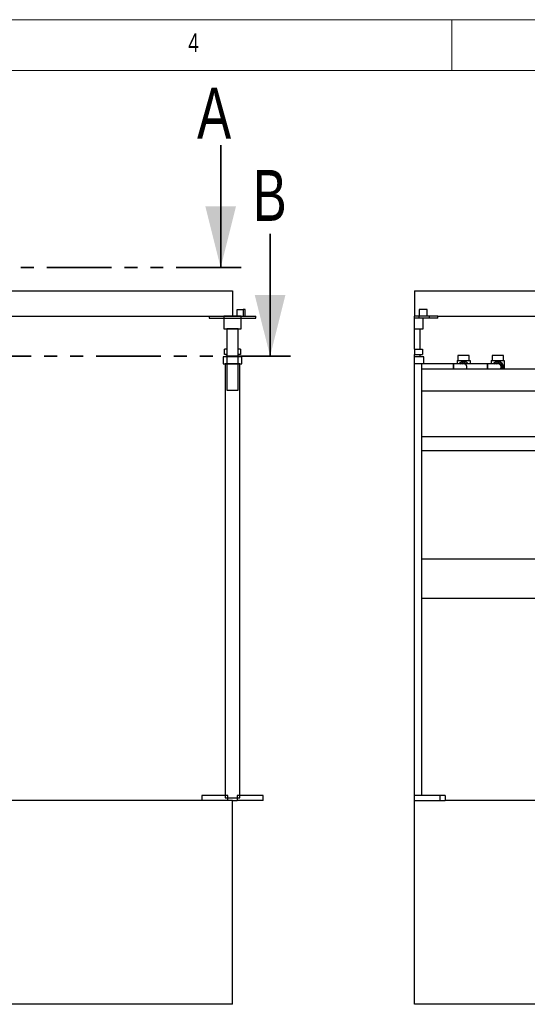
# Model space of a CAD drawing. Header units: millimetres. Extents: x 5 to 589, y 5 to 415.
# Tile 11 of 67: x 155 to 204, y 318 to 415. Entities that reach past the tile are written whole.
import ezdxf

# ---------------------------------------------------------------- set-up
doc = ezdxf.new("R2010")
doc.units = ezdxf.units.MM
doc.linetypes.add('PHANTOM', pattern=[12.7, 6.35, -1.27, 1.27, -1.27, 1.27, -1.27])
doc.layers.add('NOTES', color=6, linetype='Continuous')
doc.layers.add('TRAIT-FORT', color=4, linetype='Continuous', lineweight=25)
doc.styles.add('SLDTEXTSTYLE0', font='TXT', dxfattribs={"width": 0.75})

msp = doc.modelspace()

# ---------------------------------------------------------------- linework, layer by layer
at = {"color": 7, "linetype": 'Continuous', "lineweight": 18}
for p, q in [((589, 415), (5, 415)), ((197, 415), (197, 410)), ((584, 410), (10, 410))]:
    msp.add_line(p, q, dxfattribs=at)
at = {"color": 7, "linetype": 'Continuous', "lineweight": 35}
for p, q in [((174.343, 402.683), (174.343, 390.683)), ((179.186, 393.99), (179.186, 381.99))]:
    msp.add_line(p, q, dxfattribs=at)
at = {"color": 7, "linetype": 'PHANTOM', "lineweight": 35}
for p, q in [((176.343, 390.683), (22.416, 390.683)), ((181.186, 381.99), (17.502, 381.99))]:
    msp.add_line(p, q, dxfattribs=at)
at = {"color": 7, "linetype": 'Continuous', "lineweight": 35}
for points in [[(174.343, 390.683), (175.843, 396.683), (172.843, 396.683)], [(179.186, 381.99), (180.686, 387.99), (177.686, 387.99)]]:
    msp.add_solid(points, dxfattribs=at)
at = {"layer": 'TRAIT-FORT', "color": 4, "linetype": 'Continuous', "lineweight": 25}
for p, q in [((145.5, 388.412), (175.5, 388.412)), ((175.5, 388.412), (175.5, 385.912)), ((193.329, 388.412), (193.329, 385.912)), ((193.329, 388.412), (223.329, 388.412)), ((175.958, 385.912), (175.958, 386.562)), ((175.958, 386.562), (176.552, 386.562)), ((176.702, 386.562), (176.552, 386.562)), ((176.552, 386.562), (176.552, 385.912)), ((176.702, 386.562), (176.702, 385.912)), ((176.733, 386.562), (176.702, 386.562)), ((176.733, 385.912), (176.733, 386.562)), ((193.786, 386.562), (193.786, 385.912)), ((194.561, 386.562), (193.786, 386.562)), ((194.561, 385.912), (194.561, 386.562)), ((145.5, 385.912), (175.5, 385.912)), ((173.218, 385.912), (173.218, 385.712)), ((173.218, 385.912), (177.783, 385.912)), ((173.218, 385.712), (177.783, 385.712)), ((174.65, 385.912), (174.65, 384.662)), ((176.35, 385.912), (174.65, 385.912)), ((176.35, 384.662), (176.35, 385.912)), ((177.783, 385.712), (177.783, 385.912)), ((193.786, 385.912), (193.329, 385.912)), ((193.329, 385.712), (193.329, 385.912)), ((193.329, 384.662), (193.329, 385.712)), ((193.786, 385.712), (193.329, 385.712)), ((193.786, 385.712), (193.786, 385.912)), ((194.811, 385.912), (193.786, 385.912)), ((194.811, 385.712), (193.786, 385.712)), ((194.179, 384.662), (194.179, 385.712)), ((194.811, 385.712), (194.811, 385.912)), ((195.611, 385.912), (194.811, 385.912)), ((195.611, 385.712), (194.811, 385.712)), ((195.611, 385.712), (195.611, 385.912)), ((195.611, 385.912), (221.046, 385.912)), ((174.65, 384.662), (176.35, 384.662)), ((174.95, 384.662), (174.95, 378.662)), ((176.05, 384.662), (174.95, 384.662)), ((176.05, 378.662), (176.05, 384.662)), ((193.329, 382.667), (193.329, 384.662)), ((193.329, 384.662), (194.179, 384.662)), ((193.879, 382.667), (193.879, 384.662)), ((174.713, 382.167), (174.713, 382.667)), ((174.95, 382.667), (174.713, 382.667)), ((174.95, 382.667), (174.95, 382.167)), ((176.05, 382.167), (176.05, 382.667)), ((176.288, 382.667), (176.05, 382.667)), ((176.288, 382.667), (176.288, 382.167)), ((193.329, 382.667), (193.329, 382.167)), ((193.329, 382.667), (194.116, 382.667)), ((194.116, 382.667), (194.116, 382.167)), ((174.575, 381.917), (174.575, 381.242)), ((176.425, 381.917), (174.575, 381.917)), ((174.95, 382.167), (174.713, 382.167)), ((176.288, 382.167), (176.05, 382.167)), ((176.425, 381.242), (176.425, 381.917)), ((193.329, 382.167), (194.116, 382.167)), ((193.329, 381.917), (193.329, 382.167)), ((194.254, 381.917), (193.329, 381.917)), ((193.329, 381.242), (193.329, 381.917)), ((193.879, 381.917), (193.879, 382.167)), ((194.254, 381.242), (194.254, 381.917)), ((197.507, 381.564), (197.507, 381.25)), ((197.507, 381.564), (198.777, 381.564)), ((197.587, 382.047), (197.587, 381.564)), ((198.698, 382.047), (197.587, 382.047)), ((198.698, 381.564), (198.698, 382.047)), ((198.777, 381.564), (198.777, 381.25)), ((200.86, 381.564), (202.13, 381.564)), ((200.86, 381.564), (200.86, 381.25)), ((200.939, 382.047), (200.939, 381.564)), ((202.05, 382.047), (200.939, 382.047)), ((202.05, 381.564), (202.05, 382.047)), ((202.13, 381.564), (202.13, 380.722)), ((174.575, 381.242), (176.425, 381.242)), ((174.775, 381.242), (174.775, 338.667)), ((176.225, 381.242), (174.775, 381.242)), ((176.225, 338.667), (176.225, 381.242)), ((194.254, 381.242), (193.329, 381.242)), ((193.329, 338.912), (193.329, 381.242)), ((194.054, 338.912), (194.054, 381.242)), ((222.604, 380.722), (194.054, 380.722)), ((197.142, 381.25), (194.254, 381.25)), ((198.142, 381.25), (197.142, 381.25)), ((197.142, 380.722), (197.142, 381.25)), ((197.142, 380.912), (197.142, 380.722)), ((197.851, 381.25), (198.142, 381.418)), ((198.016, 381.25), (198.142, 381.323)), ((198.142, 381.418), (198.434, 381.25)), ((198.142, 381.323), (198.269, 381.25)), ((200.495, 381.25), (198.142, 381.25)), ((201.495, 381.25), (200.495, 381.25)), ((200.495, 380.722), (200.495, 381.25)), ((200.495, 380.912), (200.495, 380.722)), ((201.203, 381.25), (201.495, 381.418)), ((201.368, 381.25), (201.495, 381.323)), ((201.495, 381.418), (201.933, 381.165)), ((201.495, 381.323), (201.85, 381.118)), ((201.85, 381.118), (201.85, 380.722)), ((201.933, 381.165), (201.933, 380.722)), ((174.95, 378.662), (176.05, 378.662)), ((194.054, 378.602), (222.604, 378.602)), ((222.604, 374.085), (194.054, 374.085)), ((194.054, 372.74), (222.604, 372.74)), ((206.638, 362.065), (194.054, 362.065)), ((194.054, 358.26), (206.638, 358.26)), ((175.5, 338.412), (25.5, 338.412)), ((172.5, 338.912), (172.5, 338.412)), ((175.049, 338.912), (172.5, 338.912)), ((175.049, 338.412), (172.5, 338.412)), ((174.775, 338.667), (176.225, 338.667)), ((175.049, 338.412), (175.049, 338.912)), ((175.5, 338.412), (175.952, 338.412)), ((175.5, 318.412), (175.5, 338.412)), ((175.952, 338.912), (175.952, 338.412)), ((178.5, 338.912), (175.952, 338.912)), ((178.5, 338.412), (175.952, 338.412)), ((178.5, 338.412), (178.5, 338.912)), ((195.829, 338.912), (193.329, 338.912)), ((193.329, 338.412), (193.329, 338.912)), ((193.329, 338.412), (195.829, 338.412)), ((193.329, 318.412), (193.329, 338.412)), ((195.829, 338.912), (195.829, 338.412)), ((196.329, 338.912), (195.829, 338.912)), ((195.829, 338.412), (196.329, 338.412)), ((196.329, 338.912), (196.329, 338.412)), ((220.329, 338.412), (196.329, 338.412)), ((175.5, 318.412), (25.5, 318.412)), ((313.329, 318.412), (193.329, 318.412))]:
    msp.add_line(p, q, dxfattribs=at)
for centre, radius, start, end in [((198.142, 380.912), 0.556, 37.40313, 142.59687), ((198.142, 380.912), 0.356, 71.6454, 108.3546), ((198.142, 380.912), 0.338, 325.73953, 89.99943), ((201.495, 380.912), 0.556, 340.00467, 142.59576), ((201.495, 380.912), 0.356, 327.70331, 108.35956), ((201.495, 380.912), 0.337, 325.73801, 90.00095)]:
    msp.add_arc(centre, radius, start, end, dxfattribs=at)
for points, knots in [([(197.142, 381.246), (197.142, 381.246), (197.142, 381.258), (197.142, 381.185), (197.142, 381.15), (197.142, 381.048), (197.142, 380.973), (197.142, 380.924), (197.142, 380.912)], [0, 0, 0, 0, 0.006395, 0.100735, 0.296481, 0.571514, 0.894884, 1, 1, 1, 1]), ([(198.415, 380.722), (198.427, 380.737), (198.462, 380.782), (198.477, 380.851), (198.482, 380.938), (198.467, 381.026), (198.411, 381.128), (198.325, 381.203), (198.23, 381.246), (198.167, 381.246), (198.142, 381.246)], [0, 0, 0, 0, 0.0758, 0.230595, 0.27911, 0.433928, 0.588724, 0.74354, 0.89834, 1, 1, 1, 1]), ([(200.495, 381.246), (200.495, 381.246), (200.495, 381.258), (200.495, 381.185), (200.495, 381.15), (200.495, 381.048), (200.495, 380.973), (200.495, 380.924), (200.495, 380.912)], [0, 0, 0, 0, 0.006395, 0.100735, 0.296481, 0.571514, 0.894884, 1, 1, 1, 1]), ([(201.768, 380.722), (201.779, 380.737), (201.814, 380.782), (201.829, 380.851), (201.834, 380.938), (201.819, 381.026), (201.763, 381.128), (201.677, 381.203), (201.583, 381.246), (201.519, 381.246), (201.495, 381.246)], [0, 0, 0, 0, 0.075808, 0.230603, 0.279117, 0.433933, 0.588728, 0.743542, 0.898341, 1, 1, 1, 1])]:
    msp.add_open_spline(points, degree=3, knots=knots, dxfattribs=at)

# ---------------------------------------------------------------- texts
at = {"color": 7, "linetype": 'Continuous', "char_height": 5, "attachment_point": 1, "style": 'SLDTEXTSTYLE0'}
for s, insert in [('A', (172.029, 408.319)), ('B', (177.475, 400.261))]:
    msp.add_mtext(s, dxfattribs=dict(at, insert=insert))
at = {"layer": 'NOTES', "color": 211, "insert": (171.167, 413.668), "char_height": 1.852, "attachment_point": 1, "style": 'SLDTEXTSTYLE0'}
msp.add_mtext('4', dxfattribs=at)

doc.saveas('drawing.dxf')
